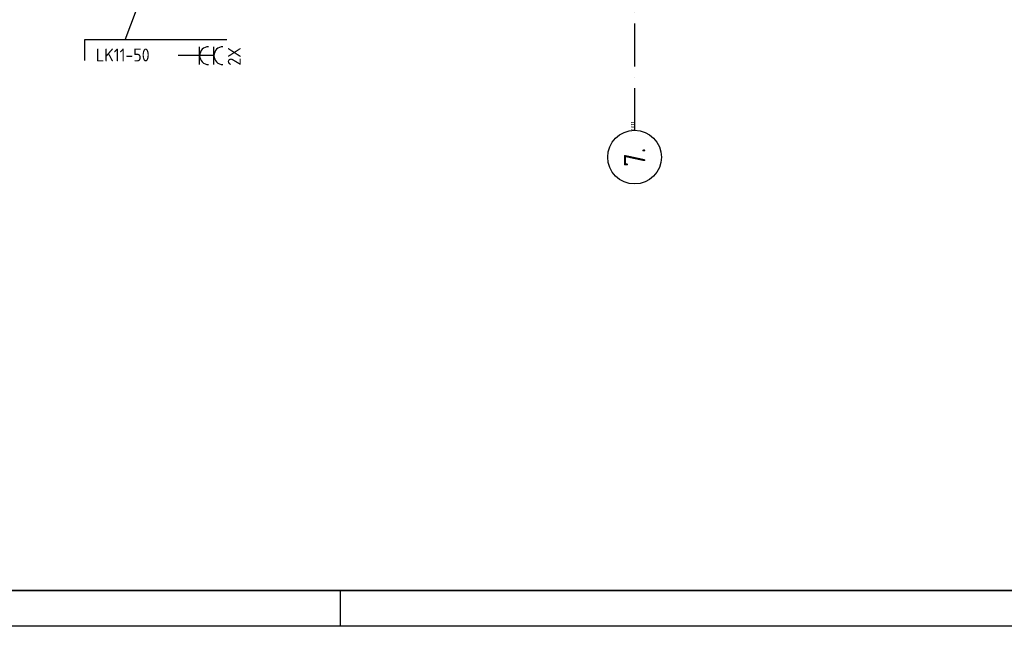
# Model space of a CAD drawing. Header units: millimetres. Extents: x 84333 to 241285, y -2244 to 84291.
# Tile 51 of 74: x 181735 to 195478, y 191 to 8660. Entities that reach past the tile are written whole.
import ezdxf
from ezdxf.enums import TextEntityAlignment as Align

# ---------------------------------------------------------------- set-up
doc = ezdxf.new("R2010")
doc.units = ezdxf.units.MM
doc.header["$LTSCALE"] = 100
doc.linetypes.add('DASHDOT', pattern=[9, 6, -1.5, 0, -1.5])
doc.layers.get('0').update_dxf_attribs({"linetype": 'CONTINUOUS'})
for name, color, linetype in [('AFDELING', 4, 'CONTINUOUS'), ('AL$7----_STRAMIEN', 1, 'DASHDOT'), ('ALN-----_BLOCKNAAM', 2, 'CONTINUOUS'), ('EB62203-_ATTRIB', 2, 'CONTINUOUS'), ('EL62203-_KRACHT-WCD230', 3, 'CONTINUOUS'), ('EL6441--_DATACOM', 3, 'CONTINUOUS'), ('LIJN025', 10, 'CONTINUOUS'), ('LIJN050', 90, 'CONTINUOUS'), ('TEKST25', 10, 'CONTINUOUS'), ('TEKST35', 50, 'CONTINUOUS'), ('TEKST50', 90, 'CONTINUOUS')]:
    doc.layers.add(name, color=color, linetype=linetype)
doc.styles.add('1_8', font='ISO', dxfattribs={"height": 1.8})
doc.styles.add('ISO', font='ISO.shx')
doc.styles.add('NORATT', font='isocp.shx')
doc.styles.add('ROMAND', font='romand')
doc.styles.get("Standard").update_dxf_attribs({"font": 'iso.shx'})
doc.styles.add('TECHNIC', font='technic_.ttf')

# ---------------------------------------------------------------- blocks, each defined once
blk = doc.blocks.new('A0-GE')
at = {"layer": 'LIJN025'}
blk.add_line((955, 0), (955, 5), dxfattribs=at)
blk.add_lwpolyline([(1500, 841), (1500, 0), (0, 0), (0, 841)], close=True, dxfattribs=at)
at = {"layer": 'LIJN050', "const_width": 0.2}
blk.add_lwpolyline([(1495, 836), (25, 836), (25, 5), (1495, 5)], close=True, dxfattribs=at)
at = {"layer": 'TEKST25', "style": 'ROMAND', "width": 2.899115}
blk.add_attdef('STATUS', text='', height=2.5, dxfattribs=at).set_placement((1454, 71.5), (1493, 71.5), align=Align.FIT)
at = {"layer": 'TEKST25', "style": 'ISO'}
for tag, p in [('E', (1455.25, 66)), ('NAAM-E', (1466.75, 66)), ('DATUM-E', (1485, 66)), ('D', (1455.25, 61)), ('NAAM-D', (1466.75, 61)), ('DATUM-D', (1485, 61)), ('C', (1455.25, 56)), ('NAAM-C', (1466.75, 56)), ('DATUM-C', (1485, 56)), ('B', (1455.25, 51)), ('NAAM-B', (1466.75, 51)), ('DATUM-B', (1485, 51)), ('A', (1455.25, 46)), ('NAAM-A', (1466.75, 46)), ('DATUM-A', (1485, 46))]:
    blk.add_attdef(tag, text='', height=2.5, dxfattribs=at).set_placement(p, align=Align.CENTER)
for tag, p in [('DATUM', (1332.75, 36.25)), ('SCHAAL', (1368, 36.25)), ('GETEKEND', (1398.25, 36.25)), ('GECONTOL.', (1433, 36.25)), ('FORMAAT', (1463.25, 28.25))]:
    blk.add_attdef(tag, p, '', height=2.5, dxfattribs=at)
at = {"layer": 'TEKST35', "style": 'ISO'}
for tag, p in [('PROJECT', (1334.5, 72.5)), ('PLAATS', (1334.5, 63.5)), ('INSTALLATIE-REGEL1', (1334.5, 52.5)), ('INSTALLATIE-REGEL2', (1334.5, 43.5))]:
    blk.add_attdef(tag, p, '', height=4, dxfattribs=at)
blk.add_attdef('PROJ.NR.', text='', height=4, dxfattribs=at).set_placement((1481, 23), align=Align.CENTER)
at = {"layer": 'TEKST50', "style": 'ISO'}
blk.add_attdef('FILE-NAAM', text='', height=5, dxfattribs=at).set_placement((1473.5, 7.5), align=Align.CENTER)
blk = doc.blocks.new('ES3W2A')
for p, q in [((1.25, 2), (-1.25, 2)), ((0, 2), (0, -3)), ((1.25, 0), (-1.25, 0))]:
    blk.add_line(p, q)
for centre in [(0, 3.25), (0, 1.25)]:
    blk.add_arc(centre, 1.25, 180, 0)
at = {"style": '1_8'}
for tag, flags, p in [('VERMOGEN', 9, (-2.5, 5)), ('GROEP', 8, (0, 5)), ('SCHAK', 8, (2.5, 5)), ('GELIJK', 9, (5, 5)), ('TAL', 8, (2.5, 5)), ('KAST', 9, (7, 5))]:
    blk.add_attdef(tag, text='', height=1.8, rotation=90, dxfattribs=dict(at, flags=flags)).set_placement(p, align=Align.MIDDLE_CENTER)
at = {"style": '1_8', "width": 0.7, "flags": 8}
blk.add_attdef('DOEL', text='', height=1.8, rotation=90, dxfattribs=at).set_placement((-2.5, 5), align=Align.MIDDLE_LEFT)
at = {"style": '1_8', "flags": 9}
blk.add_attdef('M_CODE', text='', height=1.8, dxfattribs=at).set_placement((0, 0), align=Align.MIDDLE_CENTER)
blk = doc.blocks.new('1011')
at = {"layer": 'AL$7----_STRAMIEN', "color": 7, "linetype": 'Continuous'}
blk.add_circle((-750, 0), 750, dxfattribs=at)
at = {"layer": 'AL$7----_STRAMIEN', "color": 3, "linetype": 'Continuous'}
blk.add_attdef('STR-NAAM', text='', height=600, rotation=360, dxfattribs=at).set_placement((-750, 0), align=Align.MIDDLE)
at = {"layer": 'ALN-----_BLOCKNAAM', "linetype": 'Continuous'}
blk.add_text('1011', height=100, dxfattribs=at).set_placement((0, 0))
blk = doc.blocks.new('A$C13e6995e')
at = {"layer": 'AL$7----_STRAMIEN', "color": 1}
blk.add_line((105985, 79257), (105985, 9360), dxfattribs=at)
at = {"layer": 'AL$7----_STRAMIEN', "xscale": 0.5, "yscale": 0.5, "zscale": 0.5, "rotation": 90.00000000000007}
blk.add_blockref('1011', (105985, 9360), dxfattribs=at).add_auto_attribs({'STR-NAAM': '7.'})
at = {"layer": 'AFDELING', "color": 8, "style": 'TECHNIC'}
for p in [(92219, 54468), (58038, 41625), (88108, 41444)]:
    blk.add_attdef('VIDE', text='', height=500, dxfattribs=at).set_placement(p, align=Align.CENTER)
blk.add_attdef('VIDE', text='', height=500, rotation=90, dxfattribs=at).set_placement((75129, 25766), align=Align.CENTER)

msp = doc.modelspace()

# ---------------------------------------------------------------- linework, layer by layer
at = {"layer": 'EL62203-_KRACHT-WCD230'}
for p, q in [((183208, 8378), (185018, 13189)), ((184628, 8378), (182640, 8378)), ((182640, 8378), (182640, 8089))]:
    msp.add_line(p, q, dxfattribs=at)

# ---------------------------------------------------------------- block references
at = {"xscale": 100, "yscale": 100, "zscale": 100}
msp.add_blockref('A0-GE', (90712, 191), dxfattribs=at)
at = {"layer": 'EL62203-_KRACHT-WCD230'}
ref = msp.add_blockref('ES3W2A', (184247, 8158, 1500), dxfattribs=dict(at, xscale=100, yscale=100, zscale=100, rotation=270))
ref.add_attrib('DOEL', '2X', dxfattribs={"layer": 'EB62203-_ATTRIB', "color": 1, "height": 180, "rotation": 90, "style": 'NORATT', "flags": 8}).set_placement((184730, 8275, 1500), align=Align.MIDDLE_RIGHT)
ref.add_attrib('GROEP', 'LK11-50', dxfattribs={"layer": 'EB62203-_ATTRIB', "color": 1, "height": 180, "style": 'NORATT', "flags": 8}).set_placement((183549, 8167, 1500), align=Align.MIDDLE_RIGHT)
at = {"layer": 'EL6441--_DATACOM'}
msp.add_blockref('A$C13e6995e', (84333, -2244), dxfattribs=at)

doc.saveas('drawing.dxf')
